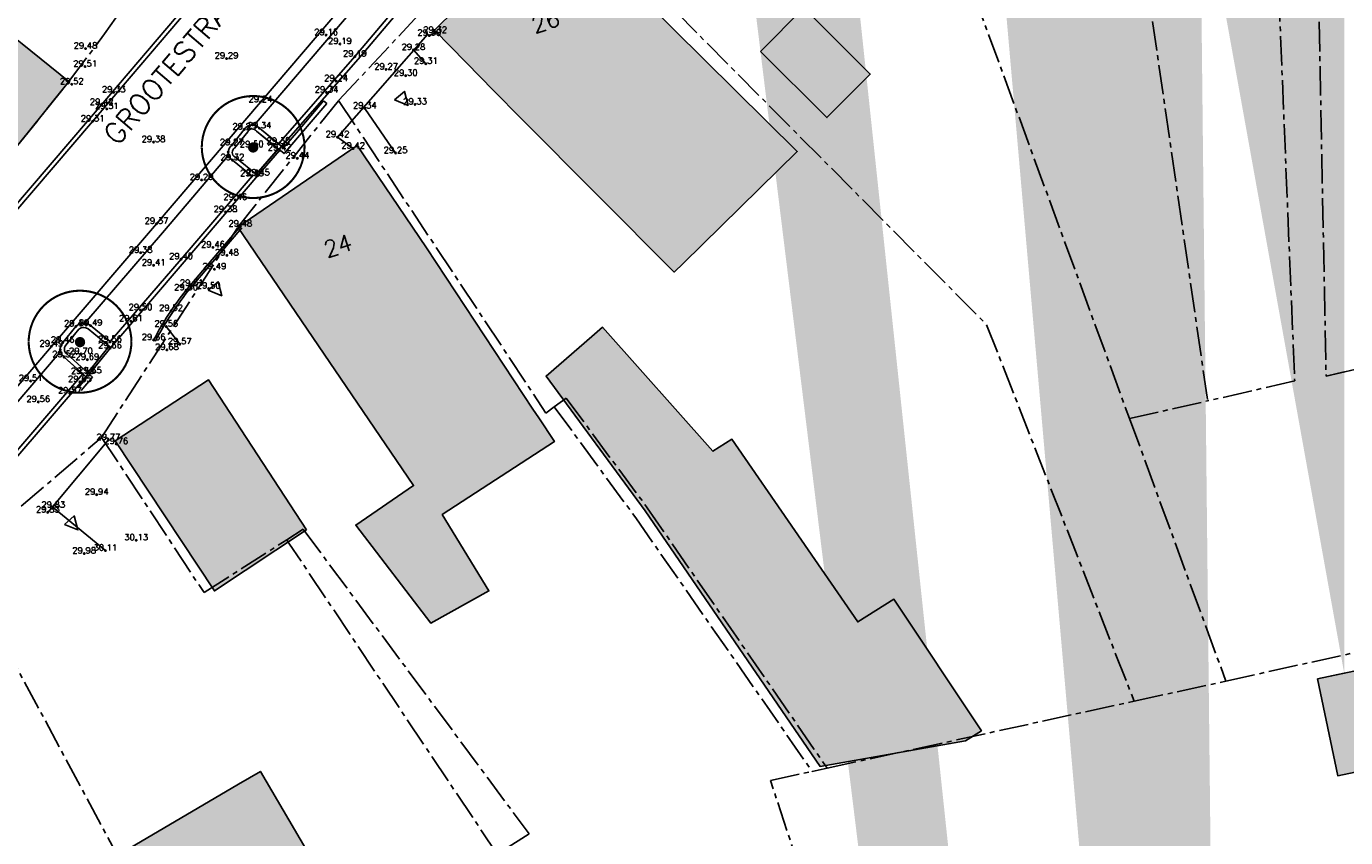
# Model space of a CAD drawing. Header units: metres. Extents: x 202952 to 203755, y 348879 to 349702.
# Tile 77 of 82: x 203490 to 203555, y 349464 to 349503. Entities that reach past the tile are written whole.
import ezdxf
from ezdxf.enums import TextEntityAlignment as Align

# ---------------------------------------------------------------- set-up
doc = ezdxf.new("R2010")
doc.units = ezdxf.units.M
doc.linetypes.add('1-200 CENTER', pattern=[4.28625, 2.8575, -0.47625, 0.47625, -0.47625])
for name, color, linetype in [('PH-BEST-BEBOUWING', 1, 'Continuous'), ('PH-BEST-BEBOUWING-ARCERING', 254, 'Continuous'), ('PH-BEST-HUISNUMMER', 7, 'Continuous'), ('PH-BEST-INRIT', 8, 'Continuous'), ('PH-BEST-KADASTRALE-GRENS', 240, '1-200 CENTER'), ('PH-BEST-STRAATNAAM-MAATVOERING', 7, 'Continuous'), ('PH-INM-BOOM-HANDHAVEN', 96, 'Continuous'), ('PH-INM-HOOGTE', 20, 'Continuous'), ('PH-INM-HOOGTEPUNT', 20, 'Continuous'), ('PH-INM-KANTVERHARDING', 253, 'Continuous'), ('PH-NIEUW-BAND-18-20', 115, 'Continuous')]:
    doc.layers.add(name, color=color, linetype=linetype)
doc.layers.add('PH-NIEUW-OPSLUITBAND-10', color=115, linetype='Continuous', lineweight=18)
doc.styles.add('ISO', font='ISO')
doc.styles.add('ROMANS', font='romans.shx')

# ---------------------------------------------------------------- blocks, each defined once
blk = doc.blocks.new('INRITSYMBOOL')
at = {"layer": 'PH-BEST-INRIT'}
blk.add_lwpolyline([(-0.315, 0.63), (0, 0), (0.315, 0.63)], close=True, dxfattribs=at)
blk = doc.blocks.new('MARKER', base_point=(45, 10))
at = {"color": 0}
for radius in [0.35, 0.25]:
    blk.add_circle((45, 10), radius, dxfattribs=at)
at = {"color": 0, "style": 'ISO'}
blk.add_attdef('MARKER', (45.6, 10), '', height=0.9, dxfattribs=at)
blk = doc.blocks.new('*U15')
at = {"const_width": 0.1}
blk.add_lwpolyline([(-2.5, 0.004, 0.990403), (2.5, 0.03, 0.990403), (-2.5, 0.018)], format="xyb", dxfattribs=at)
at = {"linetype": 'Continuous', "const_width": 0.25}
blk.add_lwpolyline([(-0.125, 0, 1), (0.125, 0, 1)], format="xyb", close=True, dxfattribs=at)

msp = doc.modelspace()

# ---------------------------------------------------------------- hatches: boundary and pattern name
at = {"layer": 'PH-BEST-BEBOUWING-ARCERING'}
h = msp.add_hatch(color=256, dxfattribs=at)
h.paths.add_polyline_path([(203540.009, 349517.924), (203539.679, 349517.703), (203534.573, 349525.552), (203535.756, 349526.365), (203539.507, 349528.944), (203544.65, 349521.035), (203542.774, 349519.778)], flags=16)
h.paths.add_polyline_path([(203550.377, 349512.783), (203547.881, 349511.08), (203544.555, 349515.914), (203547.115, 349517.643)], flags=16)
edge = h.paths.add_edge_path()
edge.add_line((203553.259, 349471.405), (203554.562, 349471.68))
edge.add_line((203539.25, 349556.71), (203537.782, 349559.053))
edge.add_line((203537.782, 349559.053), (203535.105, 349557.187))
edge.add_line((203535.105, 349557.187), (203533.194, 349559.932))
edge.add_line((203548.952, 349380.322), (203553.998, 349380.879))
edge.add_line((203553.998, 349380.879), (203553.895, 349381.816))
edge.add_line((203553.895, 349381.816), (203554.562, 349381.89))
edge.add_line((203548.08, 349281.827), (203554.562, 349281.972))
edge.add_line((203525.032, 349559.932), (203526.638, 349557.904))
edge.add_line((203526.638, 349557.904), (203522.972, 349554.955))
edge.add_line((203522.972, 349554.955), (203519.031, 349559.932))
edge.add_line((203554.562, 349271.214), (203548.32, 349271.075))
edge.add_line((203548.32, 349271.075), (203548.08, 349281.827))
edge.add_line((203554.562, 349368.005), (203554.29, 349367.975))
edge.add_line((203554.29, 349367.975), (203554.071, 349369.968))
edge.add_line((203554.071, 349369.968), (203550.142, 349369.534))
edge.add_line((203550.142, 349369.534), (203548.952, 349380.322))
edge.add_line((203547.017, 349559.932), (203549.44, 349556.33))
edge.add_line((203549.44, 349556.33), (203545.045, 349553.374))
edge.add_line((203545.045, 349553.374), (203542.6, 349551.73))
edge.add_line((203542.6, 349551.73), (203540.942, 349554.194))
edge.add_line((203540.942, 349554.194), (203539.25, 349556.71))
edge.add_line((203554.562, 349529.822), (203553.638, 349531.437))
edge.add_line((203553.638, 349531.437), (203550.96, 349536.12))
edge.add_line((203550.96, 349536.12), (203554.562, 349538.177))
edge.add_line((203554.562, 349511.313), (203552.567, 349511.238))
edge.add_line((203552.567, 349511.238), (203552.281, 349518.928))
edge.add_line((203552.281, 349518.928), (203554.562, 349519.013))
edge.add_line((203554.562, 349466.764), (203554.252, 349466.699))
edge.add_line((203554.252, 349466.699), (203553.259, 349471.405))
for points in [[(203486.43, 349492.85), (203482.233, 349496.222), (203481.75, 349496.61), (203473.515, 349503.36), (203472.459, 349504.23), (203472.215, 349504.431), (203468.479, 349507.508), (203468.385, 349507.586), (203468.763, 349507.949), (203475.46, 349514.634), (203480.725, 349510.218), (203487.86, 349504.21), (203489.204, 349503.13), (203490.268, 349502.276), (203492.54, 349500.45), (203492.178, 349500), (203489.232, 349496.336), (203488.415, 349495.319)], [(203514.52, 349498.67), (203513.209, 349500), (203511.858, 349501.37), (203510.31, 349502.94), (203511.356, 349503.972), (203513.615, 349506.2), (203516.22, 349508.77), (203520.43, 349504.5), (203527.96, 349497.039), (203522.421, 349491.625), (203521.973, 349491.187)], [(203526.178, 349501.91), (203528.286, 349504.023), (203531.508, 349500.808), (203529.401, 349498.696)], [(203500.75, 349493.37), (203506.55, 349497.33), (203509.93, 349492.37), (203515.107, 349484.524), (203515.389, 349484.097), (203516.148, 349482.948), (203510.698, 349479.397), (203512.966, 349475.687), (203510.144, 349474.117), (203506.488, 349478.882), (203509.297, 349480.81), (203504.13, 349488.41)], [(203520.558, 349479.576), (203515.744, 349486.131), (203517.971, 349488.049), (203518.489, 349488.504), (203523.857, 349482.478), (203524.779, 349483.057), (203530.901, 349474.177), (203532.661, 349475.282), (203536.921, 349468.886), (203536.148, 349468.401), (203529.071, 349467.156)], [(203504.091, 349478.651), (203499.61, 349475.687), (203494.79, 349482.974), (203499.326, 349485.939)], [(203494.917, 349462.84), (203500.787, 349466.286), (203501.85, 349466.91), (203504.89, 349461.74), (203505.826, 349460.101), (203508.069, 349456.174), (203502.964, 349453.177), (203501.164, 349456.329), (203499.293, 349455.23), (203498.743, 349456.218)]]:
    msp.add_hatch(color=256, dxfattribs=at).paths.add_polyline_path(points)
h = msp.add_hatch(color=256, dxfattribs=at)
h.dxf.hatch_style = 1
h.paths.add_polyline_path([(203553.259, 349471.405), (203554.252, 349466.699), (203564.177, 349468.794), (203563.183, 349473.5)])

# ---------------------------------------------------------------- linework, layer by layer
at = {"layer": 'PH-BEST-BEBOUWING'}
for points in [[(203486.43, 349492.85), (203482.233, 349496.222), (203481.75, 349496.61), (203473.515, 349503.36), (203472.459, 349504.23), (203472.215, 349504.431), (203468.479, 349507.508), (203468.385, 349507.586), (203468.763, 349507.949), (203475.46, 349514.634), (203480.725, 349510.218), (203487.86, 349504.21), (203489.204, 349503.13), (203490.268, 349502.276), (203492.54, 349500.45), (203492.178, 349500), (203489.232, 349496.336), (203488.415, 349495.319), (203486.43, 349492.85)], [(203514.52, 349498.67), (203513.209, 349500), (203511.858, 349501.37), (203510.31, 349502.94), (203511.356, 349503.972), (203513.615, 349506.2), (203516.22, 349508.77), (203520.43, 349504.5), (203527.96, 349497.039), (203522.421, 349491.625), (203521.973, 349491.187), (203514.52, 349498.67)], [(203526.178, 349501.91), (203528.286, 349504.023), (203531.508, 349500.808), (203529.401, 349498.696), (203526.178, 349501.91)], [(203500.75, 349493.37), (203506.55, 349497.33), (203509.93, 349492.37), (203515.107, 349484.524), (203515.389, 349484.097), (203516.148, 349482.948), (203510.698, 349479.397), (203512.966, 349475.687), (203510.144, 349474.117), (203506.488, 349478.882), (203509.297, 349480.81), (203504.13, 349488.41), (203500.75, 349493.37)], [(203520.558, 349479.576), (203515.744, 349486.131), (203517.971, 349488.049), (203518.489, 349488.504), (203523.857, 349482.478), (203524.779, 349483.057), (203530.901, 349474.177), (203532.661, 349475.282), (203536.921, 349468.886), (203536.148, 349468.401), (203529.071, 349467.156), (203520.558, 349479.576)], [(203504.091, 349478.651), (203499.61, 349475.687), (203494.79, 349482.974), (203499.326, 349485.939), (203504.091, 349478.651)], [(203494.917, 349462.84), (203500.787, 349466.286), (203501.85, 349466.91), (203504.89, 349461.74), (203505.826, 349460.101), (203508.069, 349456.174), (203502.964, 349453.177), (203501.164, 349456.329), (203499.293, 349455.23), (203498.743, 349456.218), (203494.917, 349462.84)]]:
    msp.add_lwpolyline(points, close=True, dxfattribs=at)
for points in [[(203553.259, 349471.405), (203554.252, 349466.699), (203564.177, 349468.794), (203563.183, 349473.5), (203553.259, 349471.405)], [(203553.259, 349471.405), (203554.562, 349471.68)], [(203554.562, 349466.764), (203554.252, 349466.699), (203553.259, 349471.405)]]:
    msp.add_lwpolyline(points, dxfattribs=at)
at = {"layer": 'PH-BEST-KADASTRALE-GRENS', "ltscale": 0.5}
for p, q in [((203516.143, 349484.627), (203516.727, 349485.049)), ((203544.122, 349484.06), (203547.915, 349484.923)), ((203544.122, 349484.06), (203548.808, 349471.302)), ((203488.595, 349478.41), (203494.129, 349483.15)), ((203503.235, 349478.013), (203503.131, 349478.168)), ((203513.369, 349462.89), (203503.235, 349478.013)), ((203548.808, 349471.302), (203561.652, 349474.138)), ((203548.808, 349471.302), (203554.562, 349472.572)), ((203544.348, 349470.322), (203548.808, 349471.302)), ((203529.417, 349467.071), (203544.348, 349470.322)), ((203528.685, 349466.912), (203529.417, 349467.071))]:
    msp.add_line(p, q, dxfattribs=at)
for points in [[(203549.415, 349536.061), (203552.191, 349524.339), (203552.779, 349520.664), (203552.076, 349520.439), (203553.134, 349514.055), (203553.681, 349486.128), (203554.562, 349486.33)], [(203549.415, 349536.061), (203552.191, 349524.339), (203552.779, 349520.664), (203552.076, 349520.439), (203553.134, 349514.055), (203553.681, 349486.128), (203559.407, 349487.444)], [(203538.728, 349530.135), (203550.276, 349512.934), (203551.029, 349513.36), (203552.154, 349485.89), (203547.915, 349484.923)], [(203533.981, 349526.505), (203539.938, 349517.689), (203542.492, 349513.667), (203544.128, 349510.188), (203544.623, 349507.612), (203547.915, 349484.923)], [(203527.688, 349521.033), (203534.315, 349510.778), (203544.122, 349484.06)], [(203505.656, 349499.529), (203509.644, 349503.791), (203516.023, 349509.909)], [(203516.023, 349509.909), (203537.172, 349488.628), (203544.348, 349470.322)], [(203486.101, 349492.427), (203492.54, 349500.45), (203494.273, 349502.765), (203497.16, 349506.89)], [(203494.129, 349483.15), (203500.75, 349493.37), (203505.656, 349499.529)], [(203505.656, 349499.529), (203515.738, 349484.334), (203516.143, 349484.627)], [(203516.727, 349485.049), (203520.663, 349479.732), (203529.417, 349467.071)], [(203516.143, 349484.627), (203520.108, 349479.234), (203528.685, 349466.912)], [(203494.129, 349483.15), (203499.108, 349475.601), (203503.131, 349478.168)], [(203503.131, 349478.168), (203503.936, 349478.682), (203514.921, 349463.875), (203513.369, 349462.89)], [(203488.353, 349475.029), (203494.899, 349462.83), (203499.112, 349455.777), (203498.982, 349455.702), (203502.741, 349449.215), (203505.078, 349445.093)], [(203531.47, 349451.818), (203526.658, 349466.476), (203528.685, 349466.912)]]:
    msp.add_lwpolyline(points, dxfattribs=at)
at = {"layer": 'PH-INM-KANTVERHARDING'}
for p, q in [((203500.594, 349497.209), (203501.235, 349498.008)), ((203501.659, 349498.035), (203502.75, 349497.146)), ((203501.728, 349495.876), (203500.606, 349496.788)), ((203493.479, 349486.327), (203494.495, 349487.589)), ((203493.489, 349486.253), (203492.433, 349487.209))]:
    msp.add_line(p, q, dxfattribs=at)
for points in [[(203427.001, 349431.955, 0.029006), (203435.731, 349435.695), (203437.428, 349436.504, 0.047479), (203454.494, 349447.066), (203456.047, 349448.269, 0.039107), (203467.126, 349458.936), (203473.96, 349466.798), (203480.915, 349474.975), (203488.718, 349484.11), (203491.685, 349487.573), (203496.799, 349493.534), (203501.851, 349499.449), (203508.03, 349506.684, -0.039138), (203524.494, 349523.23, -0.013499), (203529.802, 349527.52, -0.013681), (203535.409, 349531.569), (203540.694, 349535.115), (203545.59, 349538.351), (203552.818, 349543.165), (203559.127, 349547.352)], [(203504.862, 349523.881), (203507.651, 349520.784, -0.341667), (203507.312, 349514.302), (203504.903, 349511.575), (203500.74, 349506.787), (203493.689, 349498.51), (203484.109, 349487.317), (203475.417, 349477.073), (203464.956, 349464.921, -0.051448), (203451.808, 349452.024, -0.02534), (203442.169, 349445.527, -0.025342), (203431.922, 349440.037, -0.02937), (203420.883, 349435.759, -0.019242), (203413.41, 349433.67), (203411.641, 349433.303), (203407.272, 349432.436), (203398.847, 349431.106), (203391.936, 349430.031), (203383.993, 349428.785), (203377.078, 349427.75), (203368.165, 349426.299)], [(203504.713, 349523.747), (203507.493, 349520.66, -0.340909), (203507.161, 349514.433), (203504.752, 349511.707), (203500.587, 349506.917), (203493.537, 349498.64), (203483.957, 349487.447), (203475.265, 349477.203), (203464.804, 349465.05, -0.051445), (203451.686, 349452.182, -0.025333), (203442.066, 349445.698, -0.02534), (203431.838, 349440.218, -0.029367), (203420.822, 349435.949, -0.019331), (203413.328, 349433.856)], [(203492.878, 349488.545, -0.369731), (203493.592, 349488.584), (203494.547, 349487.805), (203497.989, 349491.811), (203501.443, 349495.85), (203500.49, 349496.625, -0.518017), (203500.455, 349497.355), (203501.068, 349498.12, -0.527044), (203501.804, 349498.175), (203502.727, 349497.423), (203506.445, 349501.662), (203509.563, 349505.353), (203508.662, 349506.14, -0.376351), (203508.587, 349506.861), (203509.278, 349507.637)], [(203501.554, 349498.332), (203502.231, 349499.124), (203508.411, 349506.36, -0.000212), (203508.493, 349506.456, -0.019678)], [(203496.655, 349487.9), (203496.745, 349487.838, -0.047447), (203498.31, 349490.236), (203500.95, 349493.336)], [(203492.306, 349487.054, -0.434105), (203492.234, 349487.756), (203492.878, 349488.545)], [(203492.433, 349487.209, -0.444949), (203492.386, 349487.627), (203493.024, 349488.408, -0.358613), (203493.468, 349488.427), (203494.573, 349487.525), (203493.557, 349486.265)], [(203484.042, 349478.166, -0.438846), (203484.768, 349478.24), (203485.686, 349477.481), (203489.511, 349481.931), (203493.211, 349486.236), (203492.306, 349487.054)]]:
    msp.add_lwpolyline(points, format="xyb", dxfattribs=at)
for points in [[(203502.75, 349497.146), (203506.597, 349501.531), (203509.843, 349505.374)], [(203493.307, 349488.696), (203497.179, 349493.209), (203500.303, 349496.868)], [(203494.571, 349487.526), (203498.141, 349491.68), (203501.728, 349495.876)], [(203484.468, 349478.364), (203489.098, 349483.785), (203492.065, 349487.248), (203492.129, 349487.323)], [(203485.71, 349477.202), (203489.663, 349481.801), (203493.489, 349486.253)]]:
    msp.add_lwpolyline(points, dxfattribs=at)
at = {"layer": 'PH-INM-KANTVERHARDING', "flags": 128}
for points in [[(203506.36, 349497.191), (203505.602, 349497.743), (203509.986, 349502.756), (203510.064, 349502.68), (203510.35, 349502.817)], [(203509.294, 349501.982), (203509.896, 349501.311)], [(203506.93, 349499.144), (203508.424, 349496.971)], [(203502.71, 349497.165), (203501.657, 349495.946)], [(203502.786, 349497.099), (203501.728, 349495.876)], [(203497.275, 349488.538), (203497.928, 349487.68)], [(203491.511, 349479.505), (203494.456, 349483.025)], [(203494.312, 349477.645), (203491.778, 349479.734)]]:
    msp.add_lwpolyline(points, dxfattribs=at)
msp.add_lwpolyline([(203496.657, 349487.884, -0.047474), (203498.233, 349490.3), (203500.874, 349493.401)], format="xyb", dxfattribs=at)
at = {"layer": 'PH-INM-KANTVERHARDING'}
for centre, start, end in [((203501.455, 349497.895), 34.48419, 152.81203), ((203500.73, 349497.002), 123.28758, 239.73694)]:
    msp.add_arc(centre, 0.248, start, end, dxfattribs=at)
at = {"layer": 'PH-NIEUW-BAND-18-20', "ltscale": 0.2}
for p, q in [((203493.412, 349486.054), (203492.306, 349487.054)), ((203492.987, 349485.558), (203493.412, 349486.054)), ((203493.139, 349485.428), (203493.69, 349486.071))]:
    msp.add_line(p, q, dxfattribs=at)
for points in [[(203505.074, 349499.373), (203503.752, 349497.826), (203502.998, 349496.944), (203501.659, 349498.035)], [(203501.804, 349498.175), (203502.973, 349497.222), (203503.6, 349497.956), (203504.922, 349499.503)], [(203504.922, 349499.503), (203505.074, 349499.374)], [(203492.433, 349487.209), (203493.69, 349486.071)]]:
    msp.add_lwpolyline(points, dxfattribs=at)
at = {"layer": 'PH-NIEUW-OPSLUITBAND-10', "ltscale": 0.2}
for points in [[(203501.65, 349495.939), (203502.717, 349497.173)], [(203501.728, 349495.876), (203502.795, 349497.11)], [(203494.495, 349487.588), (203493.449, 349486.29)], [(203494.573, 349487.525), (203493.523, 349486.223)]]:
    msp.add_lwpolyline(points, dxfattribs=at)

# ---------------------------------------------------------------- block references
at = {"layer": 'PH-BEST-INRIT', "rotation": 41.01991214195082}
for p in [(203509.03, 349499.286), (203499.968, 349490.032), (203492.973, 349478.652)]:
    msp.add_blockref('INRITSYMBOOL', p, dxfattribs=at)
at = {"layer": 'PH-INM-BOOM-HANDHAVEN'}
for p in [(203501.498, 349497.243), (203493.078, 349487.78)]:
    msp.add_blockref('*U15', p, dxfattribs=at)
at = {"layer": 'PH-INM-HOOGTEPUNT', "xscale": 0.1, "yscale": 0.1, "zscale": 0.1}
for p in [(203510.35, 349502.817, 29.319), (203505.048, 349502.705, 29.161), (203505.718, 349502.273, 29.185), (203510.064, 349502.68, 29.3), (203493.346, 349502.048, 29.48), (203500.203, 349501.565, 29.293), (203506.445, 349501.662, 29.187), (203509.294, 349501.982, 29.282), (203493.327, 349501.174, 29.509), (203507.966, 349501.036, 29.265), (203509.896, 349501.311, 29.31), (203492.676, 349500.316, 29.516), (203505.53, 349500.472, 29.235), (203508.917, 349500.73, 29.295), (203494.721, 349499.923, 29.331), (203505.07, 349499.914, 29.337), (203494.132, 349499.32, 29.417), (203494.379, 349499.116, 29.312), (203501.851, 349499.449, 29.243), (203506.93, 349499.144, 29.338), (203509.374, 349499.334, 29.326), (203493.689, 349498.51, 29.314), (203501.473, 349498.342, 29.252), (203501.068, 349498.12, 29.251), (203501.804, 349498.175, 29.335), (203505.602, 349497.743, 29.418), (203496.653, 349497.501, 29.377), (203500.283, 349497.016, 29.28), (203500.455, 349497.355, 29.267), (203501.427, 349497.262, 29.499), (203502.727, 349497.423, 29.297), (203502.786, 349497.099, 29.419), (203506.36, 349497.191, 29.422), (203500.49, 349496.625, 29.32), (203503.646, 349496.713, 29.438), (203508.424, 349496.971, 29.254), (203501.443, 349495.85, 29.35), (203501.732, 349495.88, 29.448), (203498.991, 349495.664, 29.292), (203500.63, 349494.693, 29.457), (203500.154, 349494.105, 29.381), (203496.799, 349493.534, 29.366), (203500.874, 349493.401, 29.483), (203496.026, 349492.125, 29.379), (203499.541, 349492.384, 29.461), (203500.221, 349491.997, 29.48), (203496.656, 349491.512, 29.411), (203497.989, 349491.811, 29.399), (203499.615, 349491.324, 29.491), (203498.233, 349490.3, 29.5), (203498.51, 349490.521, 29.508), (203499.335, 349490.385, 29.502), (203496.019, 349489.338, 29.501), (203497.5, 349489.299, 29.518), (203493.197, 349488.694, 29.452), (203495.55, 349488.793, 29.611), (203492.878, 349488.545, 29.444), (203493.592, 349488.584, 29.491), (203497.275, 349488.538, 29.563), (203491.685, 349487.573, 29.494), (203492.116, 349487.418, 29.481), (203492.234, 349487.756, 29.464), (203494.535, 349487.791, 29.557), (203494.536, 349487.48, 29.658), (203496.657, 349487.884, 29.659), (203497.303, 349487.403, 29.678), (203497.928, 349487.68, 29.566), (203492.306, 349487.054, 29.518), (203493.12, 349487.208, 29.7), (203493.436, 349486.926, 29.688), (203493.211, 349486.236, 29.546), (203493.557, 349486.265, 29.651), (203490.674, 349485.891, 29.51), (203493.071, 349485.847, 29.653), (203491.047, 349484.871, 29.555), (203492.581, 349485.292, 29.572), (203494.456, 349483.025, 29.768), (203494.84, 349482.829, 29.76), (203493.887, 349480.365, 29.94), (203491.778, 349479.734, 29.832), (203491.511, 349479.505, 29.832), (203495.809, 349478.149, 30.125), (203493.281, 349477.504, 29.977), (203494.312, 349477.645, 30.107)]:
    msp.add_blockref('MARKER', p, dxfattribs=at)

# ---------------------------------------------------------------- texts
at = {"layer": 'PH-BEST-HUISNUMMER', "style": 'ROMANS'}
for s, p in [('26', (203515.722, 349503.363)), ('24', (203505.621, 349492.458))]:
    msp.add_text(s, height=0.8, rotation=17.9, dxfattribs=at).set_placement(p, align=Align.MIDDLE_CENTER)
at = {"layer": 'PH-BEST-STRAATNAAM-MAATVOERING', "style": 'ROMANS'}
msp.add_text('GROOTESTRAAT', height=1, rotation=49.51566, dxfattribs=at).set_placement((203494.898, 349497.287))
at = {"layer": 'PH-INM-HOOGTE', "style": 'ROMANS'}
for s, p in [('29.16', (203505.048, 349502.705)), ('29.30', (203510.064, 349502.68)), ('29.32', (203510.35, 349502.817)), ('29.48', (203493.346, 349502.048)), ('29.19', (203505.718, 349502.273)), ('29.28', (203509.294, 349501.982)), ('29.29', (203500.203, 349501.565)), ('29.19', (203506.445, 349501.662)), ('29.31', (203509.896, 349501.311)), ('29.51', (203493.327, 349501.174)), ('29.27', (203507.966, 349501.036)), ('29.30', (203508.917, 349500.73)), ('29.52', (203492.676, 349500.316)), ('29.33', (203494.721, 349499.923)), ('29.24', (203505.53, 349500.472)), ('29.42', (203494.132, 349499.32)), ('29.24', (203501.851, 349499.449)), ('29.34', (203505.07, 349499.914)), ('29.33', (203509.374, 349499.334)), ('29.31', (203494.379, 349499.116)), ('29.34', (203506.93, 349499.144)), ('29.31', (203493.689, 349498.51)), ('29.25', (203501.068, 349498.12)), ('29.34', (203501.804, 349498.175)), ('29.38', (203496.653, 349497.501)), ('29.27', (203500.455, 349497.355)), ('29.30', (203502.727, 349497.423)), ('29.42', (203505.602, 349497.743)), ('29.50', (203501.427, 349497.262)), ('29.42', (203502.786, 349497.099)), ('29.44', (203503.646, 349496.713)), ('29.42', (203506.36, 349497.191)), ('29.25', (203508.424, 349496.971)), ('29.32', (203500.49, 349496.625)), ('29.29', (203498.991, 349495.664)), ('29.35', (203501.443, 349495.85)), ('29.45', (203501.732, 349495.88)), ('29.46', (203500.63, 349494.693)), ('29.37', (203496.799, 349493.534)), ('29.38', (203500.154, 349494.105)), ('29.48', (203500.874, 349493.401)), ('29.46', (203499.541, 349492.384)), ('29.38', (203496.026, 349492.125)), ('29.40', (203497.989, 349491.811)), ('29.48', (203500.221, 349491.997)), ('29.41', (203496.656, 349491.512)), ('29.49', (203499.615, 349491.324)), ('29.50', (203498.233, 349490.3)), ('29.51', (203498.51, 349490.521)), ('29.50', (203499.335, 349490.385)), ('29.50', (203496.019, 349489.338)), ('29.52', (203497.5, 349489.299)), ('29.44', (203492.878, 349488.545)), ('29.49', (203493.592, 349488.584)), ('29.61', (203495.55, 349488.793)), ('29.56', (203497.275, 349488.538)), ('29.46', (203492.234, 349487.756)), ('29.56', (203494.535, 349487.791)), ('29.66', (203496.657, 349487.884)), ('29.49', (203491.685, 349487.573)), ('29.70', (203493.12, 349487.208)), ('29.66', (203494.536, 349487.48)), ('29.68', (203497.303, 349487.403)), ('29.57', (203497.928, 349487.68)), ('29.52', (203492.306, 349487.054)), ('29.69', (203493.436, 349486.926)), ('29.51', (203490.674, 349485.891)), ('29.65', (203493.071, 349485.847)), ('29.55', (203493.211, 349486.236)), ('29.65', (203493.557, 349486.265)), ('29.57', (203492.581, 349485.292)), ('29.56', (203491.047, 349484.871)), ('29.77', (203494.456, 349483.025)), ('29.76', (203494.84, 349482.829)), ('29.94', (203493.887, 349480.365)), ('29.83', (203491.511, 349479.505)), ('29.83', (203491.778, 349479.734)), ('30.13', (203495.809, 349478.149)), ('29.98', (203493.281, 349477.504)), ('30.11', (203494.312, 349477.645))]:
    msp.add_text(s, height=0.3, dxfattribs=at).set_placement(p, align=Align.CENTER)

doc.saveas('drawing.dxf')
